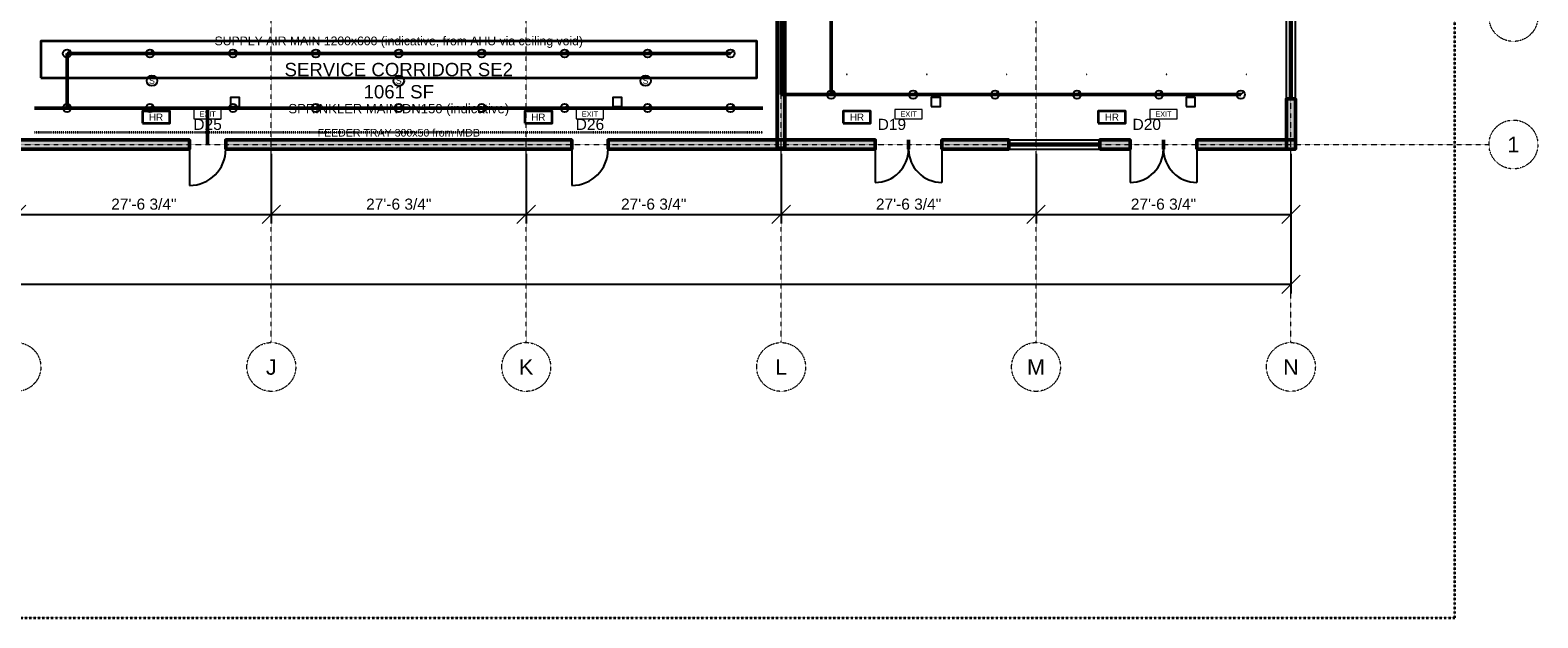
# Model space of a CAD drawing. Header units: inches. Extents: x -108 to 4832, y -12 to 3555.
# Tile 9 of 15: x 2876 to 4832, y 0 to 762. Entities that reach past the tile are written whole.
import ezdxf
from ezdxf.enums import TextEntityAlignment as Align

# ---------------------------------------------------------------- set-up
doc = ezdxf.new("R2010")
doc.units = ezdxf.units.IN
doc.header["$LTSCALE"] = 0.03937
doc.header["$MEASUREMENT"] = 0
for name, pattern in [('CENTER', [5.08, 3.175, -0.635, 0.635, -0.635]), ('DASHED', [1.524, 1.27, -0.254]), ('PHANTOM', [6.35, 3.175, -0.635, 0.635, -0.635, 0.635, -0.635])]:
    doc.linetypes.add(name, pattern=pattern)
for name, color, linetype, lineweight in [('A-ANNO-DIMS', 1, 'Continuous', 18), ('A-ANNO-SYMB', 2, 'Continuous', 18), ('A-AREA-IDEN', 2, 'Continuous', 18), ('A-DOOR', 3, 'Continuous', 25), ('A-GLAZ', 4, 'Continuous', 25), ('A-WALL', 7, 'Continuous', 50), ('A-WALL-PATT', 8, 'Continuous', 9), ('C-PROP-LINE', 1, 'PHANTOM', 35), ('E-ANNO-TEXT', 52, 'Continuous', 18), ('E-FALM', 230, 'Continuous', 25), ('E-LITE-EMER', 40, 'Continuous', 18), ('E-TRAY', 210, 'DASHED', 35), ('FP-ANNO-TEXT', 14, 'Continuous', 18), ('FP-HOSE', 20, 'Continuous', 35), ('FP-SPRK-HEAD', 1, 'Continuous', 25), ('FP-SPRK-PIPE', 12, 'Continuous', 50), ('M-ANNO-TEXT', 150, 'Continuous', 18), ('M-HVAC-SAD', 5, 'Continuous', 35), ('M-HVAC-SCD', 4, 'Continuous', 18), ('S-GRID', 1, 'CENTER', 13)]:
    doc.layers.add(name, color=color, linetype=linetype, lineweight=lineweight)
doc.styles.add('NCS-ARIAL', font='arial.ttf')
doc.dimstyles.new('ARCH-48', dxfattribs={"dimscale": 192, "dimtxt": 0.075, "dimasz": 0.0625, "dimexe": 0.0625, "dimexo": 0.0625, "dimgap": 0.03125, "dimtad": 1, "dimdec": 4, "dimzin": 3, "dimdsep": 46, "dimlunit": 4, "dimtxsty": 'NCS-ARIAL', "dimtsz": 0.0625, "dimcen": 2.5, "dimclrd": 256, "dimclre": 256, "dimclrt": 256, "dimazin": 3, "dimtfac": 1, "dimtmove": 0, "dimatfit": 3})

msp = doc.modelspace()

# ---------------------------------------------------------------- hatches: boundary and pattern name
at = {"layer": 'A-WALL-PATT'}
for points in [[(3855.31496, 609.25197), (3855.31496, 1681.10236), (3845.47244, 1681.10236), (3845.47244, 609.25197)], [(4517.71654, 608.26772), (4517.71654, 673.22835), (4505.90551, 673.22835), (4505.90551, 608.26772)], [(2716.53543, 608.26772), (3082.67717, 608.26772), (3082.67717, 620.07874), (2716.53543, 620.07874)], [(3129.92126, 608.26772), (3578.74016, 608.26772), (3578.74016, 620.07874), (3129.92126, 620.07874)], [(3625.98425, 608.26772), (3972.44094, 608.26772), (3972.44094, 620.07874), (3625.98425, 620.07874)], [(4059.05512, 608.26772), (4145.66929, 608.26772), (4145.66929, 620.07874), (4059.05512, 620.07874)], [(4263.77953, 608.26772), (4303.14961, 608.26772), (4303.14961, 620.07874), (4263.77953, 620.07874)], [(4389.76378, 608.26772), (4517.71654, 608.26772), (4517.71654, 620.07874), (4389.76378, 620.07874)]]:
    msp.add_hatch(color=256, dxfattribs=at).paths.add_polyline_path(points)

# ---------------------------------------------------------------- linework, layer by layer
at = {"layer": 'A-DOOR'}
for p, q in [((3082.67717, 608.26772), (3082.67717, 561.02362)), ((3578.74016, 608.26772), (3578.74016, 561.02362)), ((3972.44094, 608.26772), (3972.44094, 564.96063)), ((4059.05512, 608.26772), (4059.05512, 564.96063)), ((4303.14961, 608.26772), (4303.14961, 564.96063)), ((4389.76378, 608.26772), (4389.76378, 564.96063))]:
    msp.add_line(p, q, dxfattribs=at)
for centre, radius, start, end in [((3082.67717, 608.26772), 47.24409, -90, 0), ((3578.74016, 608.26772), 47.24409, -90, 0), ((3972.44094, 608.26772), 43.30709, -90, 0), ((4059.05512, 608.26772), 43.30709, 180, -90), ((4303.14961, 608.26772), 43.30709, -90, 0), ((4389.76378, 608.26772), 43.30709, 180, -90)]:
    msp.add_arc(centre, radius, start, end, dxfattribs=at)
at = {"layer": 'A-GLAZ'}
for p, q in [((4505.90551, 673.22835), (4505.90551, 791.33858)), ((4510.33465, 673.22835), (4510.33465, 791.33858)), ((4513.2874, 673.22835), (4513.2874, 791.33858)), ((4517.71654, 673.22835), (4517.71654, 791.33858)), ((4145.66929, 620.07874), (4263.77953, 620.07874)), ((4145.66929, 615.64961), (4263.77953, 615.64961)), ((4145.66929, 612.69685), (4263.77953, 612.69685)), ((4145.66929, 608.26772), (4263.77953, 608.26772))]:
    msp.add_line(p, q, dxfattribs=at)
at = {"layer": 'A-WALL'}
for p, q in [((4517.71654, 673.22835), (4505.90551, 673.22835)), ((3082.67717, 608.26772), (3082.67717, 620.07874)), ((3129.92126, 608.26772), (3129.92126, 620.07874)), ((3578.74016, 608.26772), (3578.74016, 620.07874)), ((3625.98425, 608.26772), (3625.98425, 620.07874)), ((3972.44094, 608.26772), (3972.44094, 620.07874)), ((4015.74803, 608.26772), (4015.74803, 620.07874)), ((4015.74803, 608.26772), (4015.74803, 620.07874)), ((4059.05512, 608.26772), (4059.05512, 620.07874)), ((4145.66929, 608.26772), (4145.66929, 620.07874)), ((4263.77953, 608.26772), (4263.77953, 620.07874)), ((4303.14961, 608.26772), (4303.14961, 620.07874)), ((4346.45669, 608.26772), (4346.45669, 620.07874)), ((4346.45669, 608.26772), (4346.45669, 620.07874)), ((4389.76378, 608.26772), (4389.76378, 620.07874))]:
    msp.add_line(p, q, dxfattribs=at)
for points in [[(3855.31496, 609.25197), (3855.31496, 1681.10236), (3845.47244, 1681.10236), (3845.47244, 609.25197)], [(4517.71654, 608.26772), (4517.71654, 673.22835), (4505.90551, 673.22835), (4505.90551, 608.26772)], [(2716.53543, 608.26772), (3082.67717, 608.26772), (3082.67717, 620.07874), (2716.53543, 620.07874)], [(3129.92126, 608.26772), (3578.74016, 608.26772), (3578.74016, 620.07874), (3129.92126, 620.07874)], [(3625.98425, 608.26772), (3972.44094, 608.26772), (3972.44094, 620.07874), (3625.98425, 620.07874)], [(4059.05512, 608.26772), (4145.66929, 608.26772), (4145.66929, 620.07874), (4059.05512, 620.07874)], [(4263.77953, 608.26772), (4303.14961, 608.26772), (4303.14961, 620.07874), (4263.77953, 620.07874)], [(4389.76378, 608.26772), (4517.71654, 608.26772), (4517.71654, 620.07874), (4389.76378, 620.07874)]]:
    msp.add_lwpolyline(points, close=True, dxfattribs=at)
at = {"layer": 'C-PROP-LINE'}
msp.add_lwpolyline([(0, 0), (4724.40945, 0), (4724.40945, 3543.30709), (0, 3543.30709)], close=True, dxfattribs=at)
at = {"layer": 'E-FALM'}
for points in [[(3135.82677, 663.38583), (3147.6378, 663.38583), (3147.6378, 675.19685), (3135.82677, 675.19685)], [(3631.88976, 663.38583), (3643.70079, 663.38583), (3643.70079, 675.19685), (3631.88976, 675.19685)], [(4045.27559, 663.38583), (4057.08661, 663.38583), (4057.08661, 675.19685), (4045.27559, 675.19685)], [(4375.98425, 663.38583), (4387.79528, 663.38583), (4387.79528, 675.19685), (4375.98425, 675.19685)]]:
    msp.add_lwpolyline(points, close=True, dxfattribs=at)
for centre in [(3034.12073, 696.85039), (3354.33071, 696.85039), (3674.54068, 696.85039)]:
    msp.add_circle(centre, 6.80315, dxfattribs=at)
at = {"layer": 'E-LITE-EMER'}
for points in [[(3088.58268, 647.6378), (3124.01575, 647.6378), (3124.01575, 659.44882), (3088.58268, 659.44882)], [(3584.64567, 647.6378), (3620.07874, 647.6378), (3620.07874, 659.44882), (3584.64567, 659.44882)], [(3998.0315, 647.6378), (4033.46457, 647.6378), (4033.46457, 659.44882), (3998.0315, 659.44882)], [(4328.74016, 647.6378), (4364.17323, 647.6378), (4364.17323, 659.44882), (4328.74016, 659.44882)]]:
    msp.add_lwpolyline(points, close=True, dxfattribs=at)
at = {"layer": 'E-TRAY'}
msp.add_line((2881.88976, 629.92126), (3826.77165, 629.92126), dxfattribs=at)
at = {"layer": 'FP-HOSE'}
for points in [[(3021.65354, 641.73228), (3057.08661, 641.73228), (3057.08661, 657.48031), (3021.65354, 657.48031)], [(3517.71654, 641.73228), (3553.14961, 641.73228), (3553.14961, 657.48031), (3517.71654, 657.48031)], [(3931.10236, 641.73228), (3966.53543, 641.73228), (3966.53543, 657.48031), (3931.10236, 657.48031)], [(4261.81102, 641.73228), (4297.24409, 641.73228), (4297.24409, 657.48031), (4261.81102, 657.48031)]]:
    msp.add_lwpolyline(points, close=True, dxfattribs=at)
at = {"layer": 'FP-SPRK-HEAD'}
for p, q in [((2923.88451, 732.28346), (2928.64672, 737.04567)), ((3031.49606, 732.28346), (3036.25827, 737.04567)), ((3139.10761, 732.28346), (3143.86982, 737.04567)), ((3246.71916, 732.28346), (3251.48136, 737.04567)), ((3354.33071, 732.28346), (3359.09291, 737.04567)), ((3461.94226, 732.28346), (3466.70446, 737.04567)), ((3569.55381, 732.28346), (3574.31601, 737.04567)), ((3677.16535, 732.28346), (3681.92756, 737.04567)), ((3784.7769, 732.28346), (3789.53911, 737.04567)), ((2923.88451, 661.41732), (2928.64672, 666.17953)), ((3031.49606, 661.41732), (3036.25827, 666.17953)), ((3139.10761, 661.41732), (3143.86982, 666.17953)), ((3246.71916, 661.41732), (3251.48136, 666.17953)), ((3354.33071, 661.41732), (3359.09291, 666.17953)), ((3461.94226, 661.41732), (3466.70446, 666.17953)), ((3569.55381, 661.41732), (3574.31601, 666.17953)), ((3677.16535, 661.41732), (3681.92756, 666.17953)), ((3784.7769, 661.41732), (3789.53911, 666.17953)), ((3915.35433, 678.8771), (3920.11654, 683.6393)), ((4021.65354, 678.8771), (4026.41575, 683.6393)), ((4127.95276, 678.8771), (4132.71496, 683.6393)), ((4234.25197, 678.8771), (4239.01417, 683.6393)), ((4340.55118, 678.8771), (4345.31339, 683.6393)), ((4446.85039, 678.8771), (4451.6126, 683.6393))]:
    msp.add_line(p, q, dxfattribs=at)
for centre in [(2923.88451, 732.28346), (3031.49606, 732.28346), (3139.10761, 732.28346), (3246.71916, 732.28346), (3354.33071, 732.28346), (3461.94226, 732.28346), (3569.55381, 732.28346), (3677.16535, 732.28346), (3784.7769, 732.28346), (2923.88451, 661.41732), (3031.49606, 661.41732), (3139.10761, 661.41732), (3246.71916, 661.41732), (3354.33071, 661.41732), (3461.94226, 661.41732), (3569.55381, 661.41732), (3677.16535, 661.41732), (3784.7769, 661.41732), (3915.35433, 678.8771), (4021.65354, 678.8771), (4127.95276, 678.8771), (4234.25197, 678.8771), (4340.55118, 678.8771), (4446.85039, 678.8771)]:
    msp.add_circle(centre, 5.29134, dxfattribs=at)
at = {"layer": 'FP-SPRK-PIPE'}
for p, q in [((3850.3937, 678.8771), (3850.3937, 1724.40945)), ((3915.35433, 678.8771), (3915.35433, 784.66279)), ((2923.88451, 732.28346), (3031.49606, 732.28346)), ((2923.88451, 661.41732), (2923.88451, 732.28346)), ((3031.49606, 732.28346), (3139.10761, 732.28346)), ((3139.10761, 732.28346), (3246.71916, 732.28346)), ((3246.71916, 732.28346), (3354.33071, 732.28346)), ((3354.33071, 732.28346), (3461.94226, 732.28346)), ((3461.94226, 732.28346), (3569.55381, 732.28346)), ((3569.55381, 732.28346), (3677.16535, 732.28346)), ((3677.16535, 732.28346), (3784.7769, 732.28346)), ((3915.35433, 678.8771), (3850.3937, 678.8771)), ((3915.35433, 678.8771), (4021.65354, 678.8771)), ((4021.65354, 678.8771), (4127.95276, 678.8771)), ((4127.95276, 678.8771), (4234.25197, 678.8771)), ((4234.25197, 678.8771), (4340.55118, 678.8771)), ((4340.55118, 678.8771), (4446.85039, 678.8771)), ((2881.88976, 661.41732), (3826.77165, 661.41732)), ((2923.88451, 661.41732), (3031.49606, 661.41732)), ((2923.88451, 661.41732), (3106.29921, 661.41732)), ((3031.49606, 661.41732), (3139.10761, 661.41732)), ((3106.29921, 661.41732), (3106.29921, 614.17323)), ((3139.10761, 661.41732), (3246.71916, 661.41732)), ((3246.71916, 661.41732), (3354.33071, 661.41732)), ((3354.33071, 661.41732), (3461.94226, 661.41732)), ((3461.94226, 661.41732), (3569.55381, 661.41732)), ((3569.55381, 661.41732), (3677.16535, 661.41732)), ((3677.16535, 661.41732), (3784.7769, 661.41732))]:
    msp.add_line(p, q, dxfattribs=at)
at = {"layer": 'M-HVAC-SAD'}
msp.add_lwpolyline([(2889.76378, 700.7874), (3818.89764, 700.7874), (3818.89764, 748.0315), (2889.76378, 748.0315)], close=True, dxfattribs=at)
at = {"layer": 'M-HVAC-SCD'}
for p, q in [((3935.39794, 704.8955), (3935.99314, 705.4907)), ((3935.39794, 705.4907), (3935.99314, 704.8955)), ((4039.07248, 704.8955), (4039.66768, 705.4907)), ((4039.07248, 705.4907), (4039.66768, 704.8955)), ((4142.74702, 704.8955), (4143.34222, 705.4907)), ((4142.74702, 705.4907), (4143.34222, 704.8955)), ((4246.42156, 704.8955), (4247.01676, 705.4907)), ((4246.42156, 705.4907), (4247.01676, 704.8955)), ((4350.0961, 704.8955), (4350.6913, 705.4907)), ((4350.0961, 705.4907), (4350.6913, 704.8955)), ((4453.77064, 704.8955), (4454.36584, 705.4907)), ((4453.77064, 705.4907), (4454.36584, 704.8955))]:
    msp.add_line(p, q, dxfattribs=at)
for points in [[(3935.39794, 704.8955), (3935.99314, 704.8955), (3935.99314, 705.4907), (3935.39794, 705.4907)], [(4039.07248, 704.8955), (4039.66768, 704.8955), (4039.66768, 705.4907), (4039.07248, 705.4907)], [(4142.74702, 704.8955), (4143.34222, 704.8955), (4143.34222, 705.4907), (4142.74702, 705.4907)], [(4246.42156, 704.8955), (4247.01676, 704.8955), (4247.01676, 705.4907), (4246.42156, 705.4907)], [(4350.0961, 704.8955), (4350.6913, 704.8955), (4350.6913, 705.4907), (4350.0961, 705.4907)], [(4453.77064, 704.8955), (4454.36584, 704.8955), (4454.36584, 705.4907), (4453.77064, 705.4907)]]:
    msp.add_lwpolyline(points, close=True, dxfattribs=at)
at = {"layer": 'S-GRID'}
for p, q in [((3188.97638, 357.16535), (3188.97638, 3327.87402)), ((3519.68504, 357.16535), (3519.68504, 3327.87402)), ((3850.3937, 357.16535), (3850.3937, 3327.87402)), ((4181.10236, 357.16535), (4181.10236, 3327.87402)), ((4511.81102, 357.16535), (4511.81102, 3327.87402)), ((-44.40945, 614.17323), (4768.8189, 614.17323))]:
    msp.add_line(p, q, dxfattribs=at)
for centre in [(4800.4989, 779.52756), (4800.4989, 614.17323), (2858.26772, 325.48535), (3188.97638, 325.48535), (3519.68504, 325.48535), (3850.3937, 325.48535), (4181.10236, 325.48535), (4511.81102, 325.48535)]:
    msp.add_circle(centre, 31.68, dxfattribs=at)

# ---------------------------------------------------------------- texts
at = {"layer": 'A-ANNO-SYMB', "style": 'NCS-ARIAL'}
for s, p in [('D25', (3106.29921, 640.23874)), ('D26', (3602.3622, 640.23874)), ('D19', (3994.09449, 640.23874)), ('D20', (4324.80315, 640.23874))]:
    msp.add_text(s, height=14.4, dxfattribs=at).set_placement(p, align=Align.MIDDLE_CENTER)
at = {"layer": 'A-AREA-IDEN', "insert": (3354.33071, 696.85039), "char_height": 17.28, "attachment_point": 5, "style": 'NCS-ARIAL'}
msp.add_mtext('SERVICE CORRIDOR SE2\\P1061 SF', dxfattribs=at)
at = {"layer": 'E-ANNO-TEXT', "style": 'NCS-ARIAL'}
for s, height, p in [('EXIT', 6.80315, (3106.29921, 653.54331)), ('EXIT', 6.80315, (3602.3622, 653.54331)), ('EXIT', 6.80315, (4015.74803, 653.54331)), ('EXIT', 6.80315, (4346.45669, 653.54331)), ('FEEDER TRAY 300x50 from MDB', 9.8267717, (3354.33071, 629.32606))]:
    msp.add_text(s, height=height, dxfattribs=at).set_placement(p, align=Align.MIDDLE_CENTER)
at = {"layer": 'E-FALM', "style": 'NCS-ARIAL'}
for p in [(3034.12073, 696.85039), (3354.33071, 696.85039), (3674.54068, 696.85039)]:
    msp.add_text('S', height=8.16378, dxfattribs=at).set_placement(p, align=Align.MIDDLE_CENTER)
at = {"layer": 'FP-ANNO-TEXT', "style": 'NCS-ARIAL'}
for s, height, p in [('SPRINKLER MAIN DN150 (indicative)', 12.0944882, (3354.33071, 660.67332)), ('HR', 9.070866, (3039.37008, 649.6063)), ('HR', 9.070866, (3535.43307, 649.6063)), ('HR', 9.070866, (3948.8189, 649.6063)), ('HR', 9.070866, (4279.52756, 649.6063))]:
    msp.add_text(s, height=height, dxfattribs=at).set_placement(p, align=Align.MIDDLE_CENTER)
at = {"layer": 'M-ANNO-TEXT', "style": 'NCS-ARIAL'}
msp.add_text('SUPPLY AIR MAIN 1200x600 (indicative, from AHU via ceiling void)', height=11.3385827, dxfattribs=at).set_placement((3354.33071, 748.53742), align=Align.MIDDLE_CENTER)
at = {"layer": 'S-GRID', "style": 'NCS-ARIAL'}
for s, p in [('1', (4800.4989, 614.17323)), ('J', (3188.97638, 325.48535)), ('K', (3519.68504, 325.48535)), ('L', (3850.3937, 325.48535)), ('M', (4181.10236, 325.48535)), ('N', (4511.81102, 325.48535))]:
    msp.add_text(s, height=20.16, dxfattribs=at).set_placement(p, align=Align.MIDDLE_CENTER)

# ---------------------------------------------------------------- dimensions: what is measured, and where the dimension line sits
at = {"layer": 'A-ANNO-DIMS'}
for base, p1, p2, text in [((212.59843, 432.75591), (212.59843, 614.17323), (4511.81102, 614.17323), '358\'-3 1/4"'), ((2858.26772, 523.46457), (2858.26772, 614.17323), (3188.97638, 614.17323), '27\'-6 3/4"'), ((3188.97638, 523.46457), (3188.97638, 614.17323), (3519.68504, 614.17323), '27\'-6 3/4"'), ((3519.68504, 523.46457), (3519.68504, 614.17323), (3850.3937, 614.17323), '27\'-6 3/4"'), ((3850.3937, 523.46457), (3850.3937, 614.17323), (4181.10236, 614.17323), '27\'-6 3/4"'), ((4181.10236, 523.46457), (4181.10236, 614.17323), (4511.81102, 614.17323), '27\'-6 3/4"')]:
    msp.add_linear_dim(base=base, p1=p1, p2=p2, text=text, dimstyle='ARCH-48', dxfattribs=at).render()

doc.saveas('drawing.dxf')
